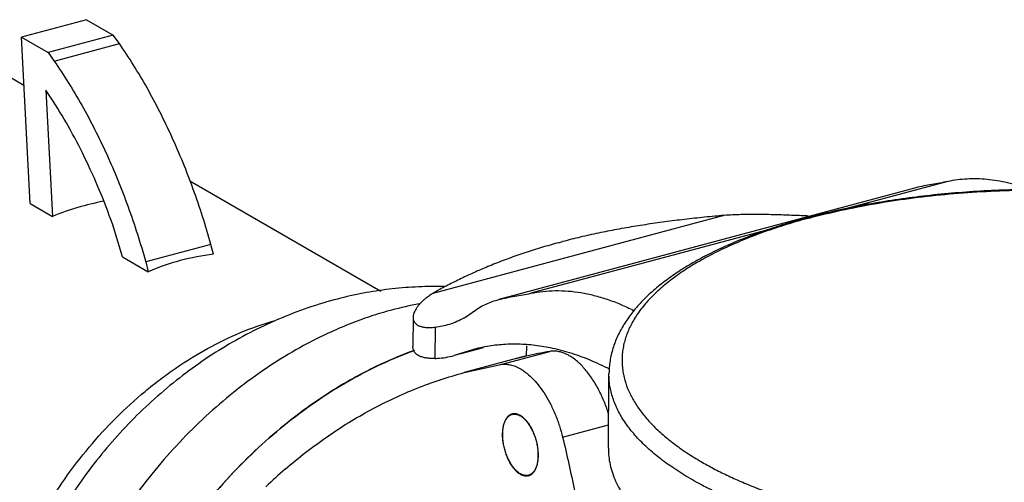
# Model space of a CAD drawing. Header units: millimetres. Extents: x -66 to 77, y 169 to 267.
# Tile 3 of 4: x -17 to 45, y 228 to 258. Entities that reach past the tile are written whole.
import ezdxf

# ---------------------------------------------------------------- set-up
doc = ezdxf.new("R2010")
doc.units = ezdxf.units.MM
doc.header["$LTSCALE"] = 30.734
doc.layers.get('0').update_dxf_attribs({"linetype": 'CONTINUOUS'})

msp = doc.modelspace()

# ---------------------------------------------------------------- linework, layer by layer
at = {"color": 7, "linetype": 'Continuous'}
for p, q in [((-12.856, 257.52), (-16.988, 256.412)), ((-12.856, 257.52), (-11.167, 256.544)), ((-16.439, 245.857), (-16.988, 256.412)), ((-16.988, 256.412), (-15.299, 255.436)), ((-11.167, 256.544), (-15.299, 255.436)), ((-14.914, 254.895), (-10.782, 256.002)), ((-10.782, 256.002), (-11.167, 256.544)), ((-15.299, 255.436), (-14.914, 254.895)), ((-17.775, 253.917), (-16.83, 253.371)), ((-15.443, 253.055), (-15.026, 245.041)), ((-14.971, 252.341), (-15.443, 253.055)), ((-6.316, 247.299), (5.802, 240.299)), ((41.75, 247.251), (34.938, 245.425)), ((39.721, 246.852), (13.275, 239.763)), ((-16.439, 245.857), (-15.026, 245.041)), ((27.556, 245.1), (9.086, 240.149)), ((27.524, 245.097), (27.556, 245.1)), ((-10.581, 242.473), (-11.129, 244.287)), ((30.819, 244.321), (15.304, 240.162)), ((-4.978, 243.263), (-9.111, 242.155)), ((-4.819, 242.64), (-4.978, 243.263)), ((17.067, 243.372), (17.326, 243.441)), ((-10.581, 242.473), (-8.951, 241.532)), ((-9.111, 242.155), (-8.951, 241.532)), ((7.846, 238.636), (7.826, 236.788)), ((9.247, 238.01), (9.225, 236.028)), ((9.247, 238.01), (9.928, 238.141)), ((12.289, 236.703), (10.446, 236.209)), ((10.881, 236.346), (12.07, 236.664)), ((15.027, 236.832), (15.02, 236.171)), ((11.675, 236.595), (10.446, 236.209)), ((15.02, 236.185), (11.078, 235.129)), ((13.407, 235.644), (16.506, 236.474)), ((11.078, 235.129), (13.407, 235.644)), ((20.225, 230.336), (20.264, 235.07)), ((14.256, 232.512), (14.126, 232.477)), ((17.324, 231.034), (20.237, 231.815)), ((15.291, 228.648), (15.162, 228.614))]:
    msp.add_line(p, q, dxfattribs=at)
for centre, radius, start, end in [((28.957, 224.745), 20.402, 94.02895, 95.59278), ((29.28, 219.925), 25.234, 91.41684, 93.91761), ((43.737, 204.771), 41.583, 105.00559, 105.23016), ((36.256, 338.742), 93.737, 267.89861, 268.04672), ((9.185, 217.151), 23.44, 88.41417, 89.41731), ((12.017, 235.511), 5.486, 122.07049, 122.28842), ((12.225, 235.178), 5.879, 118.41548, 122.07165), ((12.248, 217.597), 22.258, 100.39096, 105.03849), ((8.811, 241.625), 3.641, 274.29765, 276.86524), ((14.213, 227.12), 9.809, 101.36379, 104.9997), ((13.885, 223.763), 13.205, 72.90625, 78.37535), ((9.027, 241.647), 5.623, 272.0211, 273.6825), ((9.044, 241.451), 5.426, 273.63295, 284.97489), ((21.117, 210.068), 26.806, 103.14712, 104.58862), ((21.142, 209.955), 26.921, 99.91539, 103.14433), ((14.261, 231.974), 0.546, 105.00955, 115.45683), ((14.266, 231.959), 0.537, 98.77664, 105.01492), ((14.121, 231.478), 1.047, 59.98949, 60.49403), ((20.33, 205.131), 31.528, 130.78328, 133.78793), ((15.181, 229.613), 1.073, 239.2915, 239.98868), ((15.023, 229.133), 0.537, 278.77664, 285.01492), ((15.027, 229.117), 0.546, 285.00955, 295.45683), ((15.019, 229.136), 0.567, 295.41781, 299.00786)]:
    msp.add_arc(centre, radius, start, end, dxfattribs=at)
for centre, major_axis, ratio, start_param, end_param in [((-11.834, 223.925), (9.042, 21.217), 0.789859, 0.492436, 0.663225), ((-0.574, 217.421), (-5.942, 24.915), 0.768188, -0.087579, 0.130242)]:
    msp.add_ellipse(centre, major_axis=major_axis, ratio=ratio, start_param=start_param, end_param=end_param, dxfattribs=at)
for points, knots in [([(-4.978, 243.263), (-5.142, 243.853), (-5.492, 245.024), (-6.081, 246.753), (-6.732, 248.443), (-7.439, 250.085), (-8.2, 251.669), (-9.01, 253.188), (-9.865, 254.632), (-10.472, 255.555), (-10.782, 256.002)], [0, 0, 0, 0, 0.130649, 0.26073, 0.389632, 0.516857, 0.641948, 0.764466, 0.883978, 1, 1, 1, 1]), ([(-14.914, 254.895), (-14.604, 254.448), (-13.998, 253.525), (-13.142, 252.08), (-12.332, 250.561), (-11.571, 248.977), (-10.864, 247.336), (-10.214, 245.645), (-9.624, 243.916), (-9.275, 242.745), (-9.111, 242.155)], [0, 0, 0, 0, 0.116022, 0.235534, 0.358052, 0.483143, 0.610368, 0.73927, 0.869351, 1, 1, 1, 1]), ([(-11.129, 244.287), (-11.381, 245.017), (-11.919, 246.45), (-12.835, 248.526), (-13.844, 250.493), (-14.586, 251.741), (-14.971, 252.341)], [0, 0, 0, 0, 0.258924, 0.513185, 0.760815, 1, 1, 1, 1]), ([(41.748, 247.251), (41.411, 247.181), (40.901, 247.098), (40.223, 246.974), (39.887, 246.897), (39.721, 246.852)], [0, 0, 0, 0, 0.500252, 0.750325, 1, 1, 1, 1]), ([(46.847, 246.781), (46.417, 246.937), (45.558, 247.196), (44.462, 247.376), (43.604, 247.425), (42.976, 247.416), (42.356, 247.36), (41.949, 247.292), (41.748, 247.251)], [0, 0, 0, 0, 0.264831, 0.517606, 0.640497, 0.761572, 0.881257, 1, 1, 1, 1]), ([(46.848, 246.745), (46.227, 246.737), (44.987, 246.704), (43.139, 246.604), (41.314, 246.452), (39.521, 246.25), (37.767, 245.998), (36.06, 245.697), (34.409, 245.35), (33.331, 245.083), (32.804, 244.941)], [0, 0, 0, 0, 0.13144, 0.261977, 0.391123, 0.518395, 0.643337, 0.765541, 0.884587, 1, 1, 1, 1]), ([(32.97, 244.936), (33.637, 245.115), (35.007, 245.446), (37.117, 245.859), (39.312, 246.195), (41.575, 246.451), (43.888, 246.627), (46.234, 246.72), (48.596, 246.73), (50.955, 246.656), (53.294, 246.5), (55.595, 246.262), (57.841, 245.945), (60.014, 245.55), (62.099, 245.081), (63.768, 244.626), (65.045, 244.226), (66.248, 243.815), (67.401, 243.369), (68.498, 242.884), (69.269, 242.513), (70.001, 242.129), (70.691, 241.733), (71.339, 241.325), (71.944, 240.907), (72.503, 240.478), (73.017, 240.04), (73.484, 239.594), (73.904, 239.141), (74.274, 238.68), (74.596, 238.214), (74.868, 237.742), (75.089, 237.266), (75.259, 236.787), (75.377, 236.306), (75.444, 235.823), (75.459, 235.339), (75.422, 234.856), (75.332, 234.375), (75.191, 233.897), (74.999, 233.422), (74.756, 232.952), (74.462, 232.488), (74.119, 232.03), (73.727, 231.579), (73.287, 231.136), (72.799, 230.702), (72.266, 230.277), (71.686, 229.863), (71.063, 229.46), (70.627, 229.204), (70.402, 229.078)], [0, 0, 0, 0, 0.037386, 0.076281, 0.116434, 0.157613, 0.199571, 0.242043, 0.28476, 0.327454, 0.369853, 0.411691, 0.452708, 0.492654, 0.53129, 0.568396, 0.586314, 0.603777, 0.637251, 0.653231, 0.668685, 0.683601, 0.697971, 0.71179, 0.725056, 0.737772, 0.749946, 0.761592, 0.772727, 0.783379, 0.793582, 0.803377, 0.812816, 0.821958, 0.830873, 0.839634, 0.848322, 0.85702, 0.865811, 0.874774, 0.883982, 0.893502, 0.903392, 0.9137, 0.924465, 0.935722, 0.947494, 0.959798, 0.972647, 0.986047, 1, 1, 1, 1]), ([(26.969, 245.051), (26.543, 245.009), (25.696, 244.921), (24.435, 244.774), (23.193, 244.608), (21.972, 244.422), (20.773, 244.214), (19.599, 243.983), (18.451, 243.728), (17.698, 243.54), (17.326, 243.441)], [0, 0, 0, 0, 0.13121, 0.260957, 0.389045, 0.515316, 0.639659, 0.761978, 0.882142, 1, 1, 1, 1]), ([(32.804, 244.941), (32.346, 244.819), (31.449, 244.562), (30.141, 244.136), (28.898, 243.677), (27.724, 243.186), (26.622, 242.663), (25.596, 242.111), (24.648, 241.53), (23.783, 240.919), (23.003, 240.281), (22.31, 239.615), (21.708, 238.92), (21.202, 238.196), (20.797, 237.446), (20.546, 236.797), (20.404, 236.27), (20.326, 235.873), (20.278, 235.473), (20.265, 235.204), (20.264, 235.07)], [0, 0, 0, 0, 0.083697, 0.164657, 0.242649, 0.317538, 0.389259, 0.457779, 0.523109, 0.585305, 0.644498, 0.700891, 0.754756, 0.806464, 0.856412, 0.904948, 0.928846, 0.952593, 0.97628, 1, 1, 1, 1]), ([(32.813, 244.893), (32.319, 244.759), (31.355, 244.477), (29.958, 244.007), (28.644, 243.498), (27.42, 242.954), (26.291, 242.377), (25.261, 241.769), (24.335, 241.134), (23.518, 240.473), (22.813, 239.79), (22.223, 239.086), (21.752, 238.366), (21.457, 237.746), (21.286, 237.248), (21.19, 236.877), (21.125, 236.504), (21.092, 236.13), (21.089, 235.756), (21.118, 235.382), (21.178, 235.008), (21.238, 234.761), (21.273, 234.639)], [0, 0, 0, 0, 0.090469, 0.177356, 0.260352, 0.339263, 0.413954, 0.484339, 0.550387, 0.612154, 0.6698, 0.7236, 0.773976, 0.821503, 0.844441, 0.866959, 0.889172, 0.911201, 0.933173, 0.955214, 0.977449, 1, 1, 1, 1]), ([(32.819, 245.068), (32.492, 245.08), (31.822, 245.108), (30.795, 245.144), (29.734, 245.165), (29.016, 245.16), (28.656, 245.151)], [0, 0, 0, 0, 0.235077, 0.483504, 0.740197, 1, 1, 1, 1]), ([(17.067, 243.372), (16.705, 243.274), (15.992, 243.069), (14.944, 242.737), (13.93, 242.382), (12.952, 242.007), (12.013, 241.614), (11.112, 241.206), (10.253, 240.786), (9.698, 240.495), (9.428, 240.349)], [0, 0, 0, 0, 0.13657, 0.270197, 0.400696, 0.527892, 0.651625, 0.771722, 0.887944, 1, 1, 1, 1]), ([(9.424, 240.589), (8.871, 240.595), (7.764, 240.567), (6.11, 240.41), (4.467, 240.141), (3.385, 239.889), (2.849, 239.745)], [0, 0, 0, 0, 0.249349, 0.499079, 0.749266, 1, 1, 1, 1]), ([(2.848, 239.745), (2.205, 239.572), (0.93, 239.176), (-0.935, 238.438), (-2.747, 237.56), (-4.498, 236.549), (-6.18, 235.413), (-7.788, 234.158), (-9.313, 232.793), (-10.749, 231.325), (-12.09, 229.762), (-13.33, 228.112), (-14.464, 226.384), (-15.486, 224.587), (-16.391, 222.729), (-17.174, 220.82), (-17.83, 218.869), (-18.356, 216.885), (-18.748, 214.878), (-19.002, 212.857), (-19.115, 210.832), (-19.085, 208.812), (-18.909, 206.808), (-18.585, 204.83), (-18.113, 202.889), (-17.492, 200.997), (-16.723, 199.165), (-15.959, 197.698), (-15.277, 196.568), (-14.731, 195.743), (-14.15, 194.943), (-13.535, 194.17), (-12.888, 193.424), (-11.982, 192.468), (-10.774, 191.35), (-9.211, 190.143), (-8.101, 189.434), (-7.531, 189.105)], [0, 0, 0, 0, 0.030894, 0.061908, 0.093038, 0.124296, 0.155691, 0.18722, 0.218874, 0.25064, 0.2825, 0.314429, 0.3464, 0.378383, 0.410346, 0.442262, 0.474103, 0.505844, 0.537471, 0.568969, 0.600333, 0.631562, 0.662663, 0.693646, 0.724523, 0.755309, 0.78602, 0.816672, 0.831983, 0.847285, 0.862579, 0.877865, 0.893146, 0.908422, 0.938955, 0.969477, 1, 1, 1, 1]), ([(8.57, 239.773), (8.513, 239.724), (8.405, 239.628), (8.259, 239.477), (8.134, 239.328), (8.031, 239.181), (7.95, 239.038), (7.892, 238.899), (7.856, 238.766), (7.846, 238.678), (7.846, 238.636)], [0, 0, 0, 0, 0.162273, 0.313639, 0.453965, 0.583251, 0.701778, 0.81009, 0.909049, 1, 1, 1, 1]), ([(9.086, 240.149), (9.039, 240.119), (8.946, 240.058), (8.813, 239.965), (8.688, 239.87), (8.608, 239.805), (8.57, 239.773)], [0, 0, 0, 0, 0.263938, 0.518612, 0.763976, 1, 1, 1, 1]), ([(11.711, 239.033), (11.829, 239.123), (12.073, 239.287), (12.462, 239.486), (12.864, 239.644), (13.137, 239.726), (13.275, 239.763)], [0, 0, 0, 0, 0.25607, 0.506508, 0.753892, 1, 1, 1, 1]), ([(13.275, 239.763), (13.441, 239.808), (13.777, 239.884), (14.454, 240.009), (14.964, 240.092), (15.302, 240.161)], [0, 0, 0, 0, 0.249675, 0.499748, 1, 1, 1, 1]), ([(15.302, 240.161), (15.557, 240.214), (16.076, 240.295), (16.867, 240.342), (17.673, 240.315), (18.491, 240.213), (19.32, 240.038), (20.156, 239.789), (20.997, 239.468), (21.551, 239.211), (21.828, 239.072)], [0, 0, 0, 0, 0.115909, 0.233135, 0.352364, 0.474266, 0.599483, 0.728582, 0.861988, 1, 1, 1, 1]), ([(6.473, 239.093), (6.022, 238.972), (5.119, 238.7), (3.78, 238.21), (2.45, 237.637), (1.579, 237.203), (1.146, 236.973)], [0, 0, 0, 0, 0.244007, 0.492115, 0.744157, 1, 1, 1, 1]), ([(7.846, 238.636), (7.846, 238.609), (7.848, 238.555), (7.863, 238.477), (7.889, 238.404), (7.925, 238.335), (7.972, 238.272), (8.049, 238.194), (8.146, 238.13), (8.256, 238.08), (8.386, 238.035), (8.571, 237.998), (8.818, 237.981), (8.993, 237.987), (9.084, 237.994)], [0, 0, 0, 0, 0.051854, 0.101814, 0.150658, 0.199249, 0.248463, 0.299132, 0.407574, 0.466746, 0.52975, 0.66835, 0.825001, 1, 1, 1, 1]), ([(9.928, 238.141), (10.087, 238.183), (10.401, 238.285), (10.857, 238.486), (11.297, 238.734), (11.575, 238.928), (11.711, 239.033)], [0, 0, 0, 0, 0.245465, 0.492766, 0.743747, 1, 1, 1, 1]), ([(-19, 207.425), (-19.171, 208.155), (-19.365, 209.275), (-19.505, 210.792), (-19.568, 212.359), (-19.496, 214.358), (-19.063, 217.611), (-18.166, 220.845), (-16.853, 223.959), (-15.659, 226.229), (-14.278, 228.39), (-12.223, 231.07), (-10.145, 233.161), (-8.203, 234.705), (-6.901, 235.645), (-5.223, 236.681), (-3.139, 237.692), (-1.704, 238.207), (-0.986, 238.418)], [0, 0, 0, 0, 0.057666, 0.087167, 0.117094, 0.178148, 0.240681, 0.369099, 0.434526, 0.500288, 0.566038, 0.631433, 0.759724, 0.791129, 0.822187, 0.883136, 0.942441, 1, 1, 1, 1]), ([(1.146, 236.973), (0.493, 236.627), (-0.797, 235.874), (-2.659, 234.59), (-4.453, 233.15), (-6.167, 231.563), (-7.787, 229.842), (-9.301, 228), (-10.699, 226.05), (-11.971, 224.006), (-13.106, 221.884), (-14.097, 219.698), (-14.936, 217.465), (-15.617, 215.202), (-16.136, 212.925), (-16.487, 210.651), (-16.669, 208.397), (-16.676, 206.903), (-16.651, 206.164)], [0, 0, 0, 0, 0.059365, 0.119911, 0.181523, 0.244057, 0.30735, 0.371228, 0.435505, 0.499986, 0.56447, 0.628754, 0.69264, 0.75594, 0.818477, 0.880089, 0.940635, 1, 1, 1, 1]), ([(9.225, 236.028), (9.121, 236.024), (8.969, 236.024), (8.772, 236.04), (8.597, 236.065), (8.435, 236.103), (8.289, 236.157), (8.193, 236.203), (8.107, 236.256), (8.032, 236.316), (7.968, 236.381), (7.915, 236.453), (7.875, 236.53), (7.846, 236.612), (7.829, 236.699), (7.826, 236.758), (7.826, 236.788)], [0, 0, 0, 0, 0.174743, 0.255455, 0.331693, 0.470901, 0.534295, 0.593874, 0.650022, 0.703234, 0.754111, 0.80335, 0.85173, 0.900083, 0.949248, 1, 1, 1, 1]), ([(16.546, 236.696), (16.184, 236.77), (15.462, 236.885), (14.38, 236.95), (13.318, 236.907), (12.622, 236.805), (12.281, 236.737)], [0, 0, 0, 0, 0.258256, 0.509849, 0.756484, 1, 1, 1, 1]), ([(7.931, 236.538), (7.208, 236.277), (6.133, 235.832), (4.736, 235.143), (3.337, 234.377), (1.624, 233.294), (-1.027, 231.304), (-3.476, 228.975), (-5.677, 226.374), (-7.204, 224.281), (-8.585, 222.077), (-10.21, 219.026), (-11.501, 215.825), (-12.423, 212.544), (-12.92, 210.083), (-13.221, 207.633), (-13.29, 206.003), (-13.29, 205.197)], [0, 0, 0, 0, 0.057572, 0.086899, 0.116572, 0.176897, 0.238443, 0.364475, 0.428669, 0.493331, 0.558232, 0.623135, 0.751927, 0.815447, 0.878079, 0.939659, 1, 1, 1, 1]), ([(-13.272, 206.2), (-13.217, 207.797), (-12.937, 210.21), (-12.209, 213.376), (-11.479, 215.755), (-10.574, 218.099), (-9.145, 221.151), (-7.403, 224.052), (-5.381, 226.742), (-3.742, 228.632), (-1.992, 230.381), (-0.145, 231.975), (1.784, 233.402), (3.779, 234.649), (5.825, 235.705), (7.228, 236.285), (7.933, 236.539)], [0, 0, 0, 0, 0.122625, 0.185526, 0.249224, 0.313522, 0.378209, 0.507785, 0.572304, 0.636326, 0.699647, 0.762078, 0.823453, 0.883626, 0.942494, 1, 1, 1, 1]), ([(17.743, 236.203), (17.641, 236.262), (17.436, 236.364), (17.167, 236.449), (16.957, 236.486), (16.804, 236.498), (16.654, 236.495), (16.555, 236.483), (16.506, 236.474)], [0, 0, 0, 0, 0.274423, 0.529595, 0.651228, 0.769691, 0.885698, 1, 1, 1, 1]), ([(19.649, 233.966), (19.521, 234.216), (19.314, 234.576), (19.003, 235.022), (18.765, 235.322), (18.519, 235.593), (18.266, 235.831), (18.01, 236.035), (17.832, 236.152), (17.743, 236.203)], [0, 0, 0, 0, 0.283492, 0.418029, 0.546957, 0.669839, 0.786404, 0.896483, 1, 1, 1, 1]), ([(20.295, 235.347), (19.881, 235.559), (19.052, 235.943), (18.193, 236.253), (17.766, 236.384)], [0, 0, 0, 0, 0.510552, 1, 1, 1, 1]), ([(13.407, 235.644), (13.456, 235.652), (13.554, 235.664), (13.705, 235.667), (13.858, 235.655), (14.068, 235.618), (14.337, 235.533), (14.542, 235.431), (14.644, 235.372)], [0, 0, 0, 0, 0.114302, 0.230309, 0.348772, 0.470405, 0.725577, 1, 1, 1, 1]), ([(14.644, 235.372), (14.716, 235.331), (14.859, 235.239), (15.144, 235.025), (15.492, 234.697), (15.882, 234.231), (16.248, 233.692), (16.583, 233.091), (16.879, 232.44), (17.13, 231.751), (17.265, 231.275), (17.324, 231.034)], [0, 0, 0, 0, 0.047545, 0.097547, 0.204788, 0.321394, 0.446484, 0.578681, 0.716276, 0.857433, 1, 1, 1, 1]), ([(-0.264, 229.004), (0.163, 229.372), (1.029, 230.081), (2.373, 231.068), (3.749, 231.969), (5.157, 232.782), (6.595, 233.507), (8.061, 234.142), (9.554, 234.688), (10.568, 234.992), (11.078, 235.129)], [0, 0, 0, 0, 0.130114, 0.258254, 0.384644, 0.509541, 0.633226, 0.755994, 0.878149, 1, 1, 1, 1]), ([(64.024, 225.244), (63.492, 225.101), (62.404, 224.832), (60.734, 224.48), (59.007, 224.175), (57.231, 223.919), (55.413, 223.713), (53.563, 223.558), (51.688, 223.454), (49.798, 223.402), (47.9, 223.402), (46.004, 223.455), (44.119, 223.559), (42.252, 223.715), (40.414, 223.921), (38.611, 224.178), (36.852, 224.483), (35.146, 224.835), (33.501, 225.233), (31.923, 225.675), (30.42, 226.158), (28.999, 226.681), (27.666, 227.241), (26.428, 227.835), (25.289, 228.462), (24.256, 229.117), (23.333, 229.799), (22.523, 230.504), (21.831, 231.23), (21.26, 231.973), (20.882, 232.614), (20.647, 233.13), (20.505, 233.514), (20.395, 233.899), (20.317, 234.286), (20.271, 234.673), (20.263, 234.931), (20.264, 235.06)], [0, 0, 0, 0, 0.034221, 0.069563, 0.105882, 0.143046, 0.180928, 0.219387, 0.258276, 0.297446, 0.336748, 0.37603, 0.415142, 0.453934, 0.492258, 0.52997, 0.56693, 0.603004, 0.638066, 0.671993, 0.704679, 0.736024, 0.765943, 0.794365, 0.821241, 0.846538, 0.870254, 0.892416, 0.91309, 0.932385, 0.950467, 0.959126, 0.96757, 0.975838, 0.98397, 0.992009, 1, 1, 1, 1]), ([(21.273, 234.639), (21.339, 234.407), (21.508, 233.943), (21.861, 233.268), (22.315, 232.604), (22.867, 231.953), (23.517, 231.317), (24.26, 230.698), (25.095, 230.098), (25.693, 229.723), (26.006, 229.539)], [0, 0, 0, 0, 0.10133, 0.207599, 0.320047, 0.439625, 0.567039, 0.702751, 0.847035, 1, 1, 1, 1]), ([(20.253, 232.478), (20.172, 232.737), (19.991, 233.242), (19.769, 233.73), (19.649, 233.966)], [0, 0, 0, 0, 0.506885, 1, 1, 1, 1]), ([(14.027, 232.467), (14.001, 232.455), (13.95, 232.426), (13.854, 232.351), (13.77, 232.252), (13.7, 232.138), (13.634, 232.002), (13.583, 231.851), (13.546, 231.689), (13.517, 231.509), (13.5, 231.27), (13.508, 230.969), (13.545, 230.658), (13.609, 230.345), (13.699, 230.036), (13.813, 229.74), (13.948, 229.464), (14.077, 229.253), (14.188, 229.101), (14.298, 228.967), (14.441, 228.823), (14.569, 228.729), (14.633, 228.691)], [0, 0, 0, 0, 0.020017, 0.040737, 0.08517, 0.109319, 0.134867, 0.19027, 0.220143, 0.251374, 0.317541, 0.387881, 0.461246, 0.536322, 0.611723, 0.686045, 0.757933, 0.826137, 0.858543, 0.889675, 0.94777, 1, 1, 1, 1]), ([(14.644, 228.707), (14.612, 228.726), (14.548, 228.767), (14.455, 228.84), (14.363, 228.925), (14.274, 229.021), (14.187, 229.128), (14.103, 229.244), (14.023, 229.369), (13.947, 229.502), (13.876, 229.643), (13.81, 229.789), (13.75, 229.941), (13.678, 230.15), (13.605, 230.416), (13.555, 230.687), (13.531, 230.902), (13.52, 231.06), (13.517, 231.214), (13.522, 231.364), (13.534, 231.508), (13.554, 231.646), (13.582, 231.776), (13.617, 231.898), (13.659, 232.01), (13.708, 232.112), (13.764, 232.204), (13.825, 232.284), (13.893, 232.352), (13.966, 232.408), (14.044, 232.45), (14.099, 232.47), (14.126, 232.477)], [0, 0, 0, 0, 0.025615, 0.052781, 0.081483, 0.111679, 0.14331, 0.176293, 0.210509, 0.245817, 0.282065, 0.319085, 0.356701, 0.394727, 0.471224, 0.547046, 0.58424, 0.620705, 0.656272, 0.690784, 0.724099, 0.756094, 0.78667, 0.815754, 0.843309, 0.869333, 0.893874, 0.917032, 0.938967, 0.959906, 0.980137, 1, 1, 1, 1]), ([(14.254, 232.52), (14.232, 232.52), (14.186, 232.516), (14.142, 232.507), (14.12, 232.502)], [0, 0, 0, 0, 0.502846, 1, 1, 1, 1]), ([(14.184, 232.49), (14.201, 232.492), (14.238, 232.496), (14.293, 232.496), (14.349, 232.491), (14.426, 232.478), (14.524, 232.447), (14.599, 232.41), (14.636, 232.389)], [0, 0, 0, 0, 0.114553, 0.230805, 0.349512, 0.471369, 0.726614, 1, 1, 1, 1]), ([(14.644, 232.407), (14.612, 232.426), (14.548, 232.459), (14.449, 232.495), (14.351, 232.517), (14.286, 232.521), (14.254, 232.52)], [0, 0, 0, 0, 0.270663, 0.52618, 0.768397, 1, 1, 1, 1]), ([(15.294, 228.64), (15.319, 228.654), (15.368, 228.687), (15.461, 228.768), (15.541, 228.871), (15.607, 228.989), (15.669, 229.128), (15.73, 229.324), (15.773, 229.584), (15.789, 229.867), (15.777, 230.166), (15.736, 230.475), (15.669, 230.786), (15.577, 231.091), (15.462, 231.382), (15.326, 231.653), (15.174, 231.897), (15.009, 232.107), (14.834, 232.279), (14.708, 232.371), (14.644, 232.407)], [0, 0, 0, 0, 0.020194, 0.041189, 0.086378, 0.110949, 0.136921, 0.193129, 0.254863, 0.3215, 0.392092, 0.465492, 0.540397, 0.61545, 0.689276, 0.760562, 0.828099, 0.89093, 0.948369, 1, 1, 1, 1]), ([(14.644, 232.384), (14.675, 232.367), (14.735, 232.328), (14.823, 232.26), (14.909, 232.182), (14.994, 232.093), (15.077, 231.996), (15.157, 231.889), (15.234, 231.774), (15.307, 231.652), (15.376, 231.523), (15.463, 231.341), (15.559, 231.102), (15.636, 230.855), (15.685, 230.652), (15.716, 230.499), (15.74, 230.347), (15.763, 230.147), (15.773, 229.951), (15.768, 229.759), (15.758, 229.621), (15.741, 229.49), (15.718, 229.365), (15.688, 229.247), (15.651, 229.137), (15.608, 229.035), (15.56, 228.943), (15.505, 228.861), (15.446, 228.788), (15.381, 228.727), (15.334, 228.693), (15.309, 228.678)], [0, 0, 0, 0, 0.025019, 0.051468, 0.079335, 0.108588, 0.139178, 0.171041, 0.204081, 0.238181, 0.273216, 0.309043, 0.382459, 0.457168, 0.494599, 0.53185, 0.568756, 0.605154, 0.67579, 0.70976, 0.742653, 0.774357, 0.804782, 0.833853, 0.861526, 0.887783, 0.912642, 0.936163, 0.95845, 0.979658, 1, 1, 1, 1]), ([(17.324, 231.034), (17.599, 229.909), (18.095, 227.656), (18.671, 224.267), (19.008, 221.451), (19.188, 219.221), (19.249, 218.117), (19.271, 217.567)], [0, 0, 0, 0, 0.25492, 0.507585, 0.756436, 0.878991, 1, 1, 1, 1]), ([(20.225, 230.336), (20.223, 230.161), (20.241, 229.809), (20.326, 229.283), (20.471, 228.759), (20.676, 228.238), (20.939, 227.722), (21.26, 227.211), (21.638, 226.706), (22.072, 226.209), (22.561, 225.72), (23.105, 225.241), (23.701, 224.772), (24.35, 224.314), (25.049, 223.868), (25.797, 223.436), (26.592, 223.017), (27.433, 222.613), (28.318, 222.226), (29.245, 221.854), (30.213, 221.5), (31.218, 221.165), (32.26, 220.848), (33.709, 220.447), (35.596, 219.999), (37.943, 219.552), (39.959, 219.255), (41.609, 219.061), (43.292, 218.896), (44.563, 218.808), (45.414, 218.766)], [0, 0, 0, 0, 0.017709, 0.035611, 0.053884, 0.072697, 0.092198, 0.112516, 0.133757, 0.156007, 0.179335, 0.203788, 0.229403, 0.256199, 0.284184, 0.313358, 0.343709, 0.375217, 0.407855, 0.441593, 0.476389, 0.5122, 0.548979, 0.586671, 0.664564, 0.745392, 0.828624, 0.870972, 0.913707, 1, 1, 1, 1]), ([(26.006, 229.539), (26.264, 229.387), (26.799, 229.088), (27.635, 228.665), (28.52, 228.258), (29.452, 227.869), (30.428, 227.499), (31.805, 227.024), (33.242, 226.598), (34.73, 226.218), (36.295, 225.859), (38.319, 225.472), (40.819, 225.107), (43.389, 224.842), (46.005, 224.679), (48.643, 224.618), (51.277, 224.662), (53.883, 224.81), (56.436, 225.059), (58.912, 225.408), (60.912, 225.784), (62.454, 226.133), (63.204, 226.323), (63.573, 226.422)], [0, 0, 0, 0, 0.023381, 0.04774, 0.073057, 0.099304, 0.12645, 0.154459, 0.212887, 0.243218, 0.274222, 0.338026, 0.403833, 0.471144, 0.539435, 0.608169, 0.676803, 0.744796, 0.811612, 0.876736, 0.939695, 0.970213, 1, 1, 1, 1]), ([(15.105, 228.602), (15.087, 228.599), (15.05, 228.595), (14.994, 228.595), (14.937, 228.6), (14.859, 228.615), (14.759, 228.647), (14.682, 228.685), (14.644, 228.707)], [0, 0, 0, 0, 0.114305, 0.230347, 0.348905, 0.470694, 0.726081, 1, 1, 1, 1]), ([(14.644, 228.684), (14.688, 228.659), (14.775, 228.616), (14.91, 228.577), (15.043, 228.566), (15.128, 228.579), (15.169, 228.59)], [0, 0, 0, 0, 0.275566, 0.530666, 0.769749, 1, 1, 1, 1]), ([(15.309, 228.678), (15.286, 228.664), (15.239, 228.639), (15.188, 228.621), (15.162, 228.614)], [0, 0, 0, 0, 0.503946, 1, 1, 1, 1])]:
    msp.add_open_spline(points, degree=3, knots=knots, dxfattribs=at)

doc.saveas('drawing.dxf')
